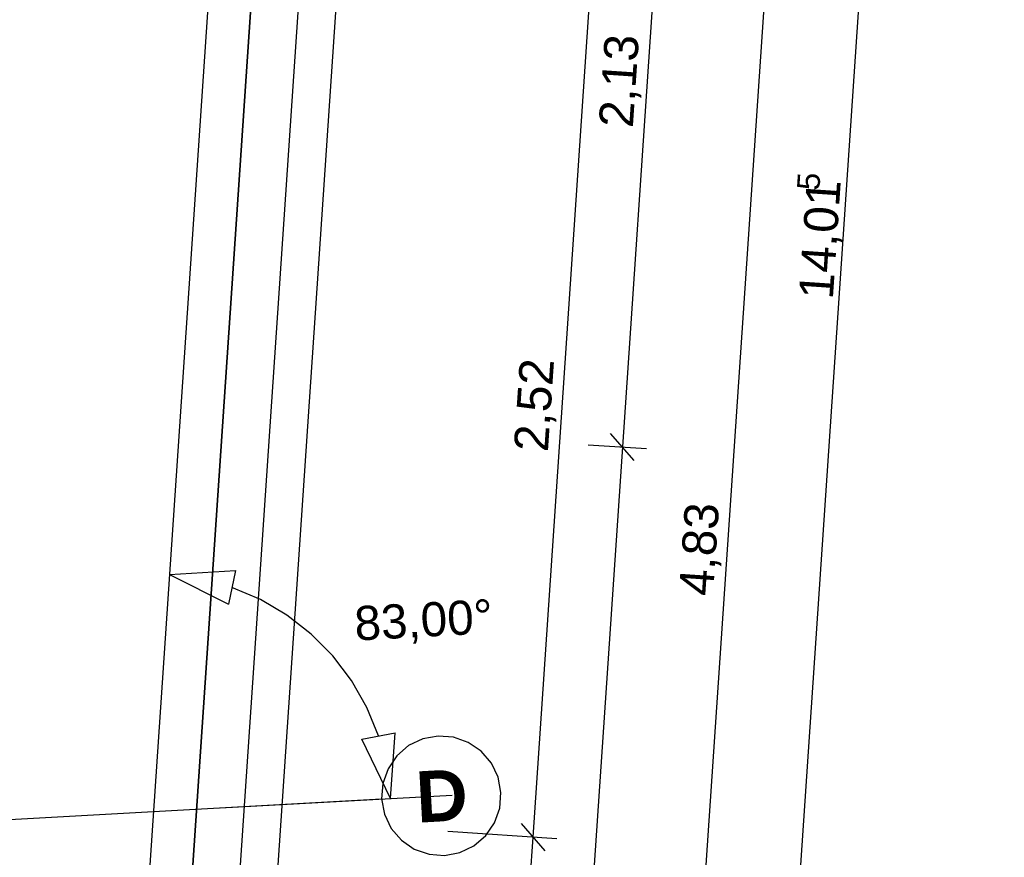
# Model space of a CAD drawing. Extents: x 199 to 1388, y 138 to 979.
# Tile 143 of 155: x 1060 to 1118, y 490 to 539. Entities that reach past the tile are written whole.
import ezdxf
from ezdxf.lldxf.tags import DXFTag

# ---------------------------------------------------------------- set-up
doc = ezdxf.new("R2010")
doc.units = 0
doc.layers.get('0').update_dxf_attribs({"lineweight": 25})
for name, color, linetype, lineweight, true_color in [('01AFU Allgemein Bemaßung-A07ET47HDI', 7, 'Continuous', 25, 0x848484), ('02 Raster Bemaßung-A07ET47FDI', 7, 'Continuous', 25, 0x848484), ('20 Außenwände-A07ET47EDI', 7, 'Continuous', 25, 0x848484), ('20 Dach Stb-Decke-A07ET47IDI', 7, 'Continuous', 25, 0x848484), ('UPO_Loop2', 140, 'Continuous', 30, 0x00bfff), ('Uponor_ZonenGrenze', 1, 'Continuous', 25, 0xff0000)]:
    doc.layers.add(name, color=color, linetype=linetype, lineweight=lineweight, true_color=true_color)
doc.layers.add('02 Raster Gebäude-A07ET47NDI', color=7, linetype='Continuous', lineweight=25)
doc.styles.get("Standard").update_dxf_attribs({"font": 'arial.ttf'})
tags = doc.linetypes.add('Raster-A07ET47ODI', pattern=[0.2, 0.1, -0.05, 0, -0.05]).pattern_tags.tags
tags[10:11] = [DXFTag(74, 4), DXFTag(75, 0), DXFTag(340, '0'), DXFTag(46, 1.0), DXFTag(50, 0.0), DXFTag(44, 0.0), DXFTag(45, 0.0)]
tags[8:9] = [DXFTag(74, 4), DXFTag(75, 0), DXFTag(340, '0'), DXFTag(46, 1.0), DXFTag(50, 0.0), DXFTag(44, 0.0), DXFTag(45, 0.0)]
tags[6:7] = [DXFTag(74, 4), DXFTag(75, 0), DXFTag(340, '0'), DXFTag(46, 1.0), DXFTag(50, 0.0), DXFTag(44, 0.0), DXFTag(45, 0.0)]
tags[4:5] = [DXFTag(74, 4), DXFTag(75, 0), DXFTag(340, '0'), DXFTag(46, 1.0), DXFTag(50, 0.0), DXFTag(44, 0.0), DXFTag(45, 0.0)]
tags = doc.linetypes.add('Strichlinie eng-A07ET47GDI', pattern=[0.115, 0.075, -0.04]).pattern_tags.tags
tags[6:7] = [DXFTag(74, 4), DXFTag(75, 0), DXFTag(340, '0'), DXFTag(46, 1.0), DXFTag(50, 0.0), DXFTag(44, 0.0), DXFTag(45, 0.0)]
tags[4:5] = [DXFTag(74, 4), DXFTag(75, 0), DXFTag(340, '0'), DXFTag(46, 1.0), DXFTag(50, 0.0), DXFTag(44, 0.0), DXFTag(45, 0.0)]
tags = doc.linetypes.add('Öffnungslinie Tür Fenster-A07ET47JDI', pattern=[0.115, 0.075, -0.04]).pattern_tags.tags
tags[6:7] = [DXFTag(74, 4), DXFTag(75, 0), DXFTag(340, '0'), DXFTag(46, 1.0), DXFTag(50, 0.0), DXFTag(44, 0.0), DXFTag(45, 0.0)]
tags[4:5] = [DXFTag(74, 4), DXFTag(75, 0), DXFTag(340, '0'), DXFTag(46, 1.0), DXFTag(50, 0.0), DXFTag(44, 0.0), DXFTag(45, 0.0)]

# ---------------------------------------------------------------- blocks, each defined once
blk = doc.blocks.new('Referenz-A07ET47ZDI', base_point=(226.995, 158.1))
at = {"layer": '01AFU Allgemein Bemaßung-A07ET47HDI'}
for p, q in [((1117.518, 666.538), (1098.622, 386.901)), ((1098.017, 556.945), (1095.143, 514.41)), ((1104.536, 556.505), (1098.022, 460.106)), ((1095.84, 513.611), (1094.445, 515.209)), ((1093.147, 514.545), (1096.546, 514.315)), ((1095.143, 514.41), (1091.503, 460.547))]:
    blk.add_line(p, q, dxfattribs=at)
at = {"layer": '02 Raster Bemaßung-A07ET47FDI'}
for p, q in [((1089.907, 491.566), (1093.303, 541.829)), ((1068.616, 506.938), (1072.472, 507.169)), ((1072.472, 507.169), (1072.071, 505.209)), ((1068.616, 506.938), (1072.071, 505.209)), ((1073.934, 505.483), (1072.272, 506.189)), ((1075.491, 504.567), (1073.934, 505.483)), ((1076.916, 503.457), (1075.491, 504.567)), ((1078.185, 502.172), (1076.916, 503.457)), ((1079.276, 500.733), (1078.185, 502.172)), ((1080.172, 499.164), (1079.276, 500.733)), ((1080.857, 497.493), (1080.172, 499.164)), ((1079.875, 497.305), (1081.839, 497.681)), ((1081.56, 493.828), (1079.875, 497.305)), ((1081.56, 493.828), (1081.839, 497.681)), ((1071.575, 493.281), (1085.177, 494.026)), ((1089.209, 492.365), (1090.604, 490.767)), ((1084.812, 416.175), (1089.907, 491.566)), ((1091.31, 491.471), (1084.918, 491.903))]:
    blk.add_line(p, q, dxfattribs=at)
at = {"layer": '02 Raster Gebäude-A07ET47NDI', "linetype": 'Raster-A07ET47ODI', "ltscale": 56.250004}
for p, q in [((1090.516, 831.052), (1056.977, 334.699)), ((1016.65, 490.275), (1081.04, 493.799))]:
    blk.add_line(p, q, dxfattribs=at)
at = {"layer": '02 Raster Gebäude-A07ET47NDI'}
for p, q in [((1083.446, 497.317), (1082.622, 496.922)), ((1084.344, 497.485), (1083.446, 497.317)), ((1085.255, 497.416), (1084.344, 497.485)), ((1086.117, 497.113), (1085.255, 497.416)), ((1082.622, 496.922), (1081.929, 496.327)), ((1086.871, 496.597), (1086.117, 497.113)), ((1081.929, 496.327), (1081.413, 495.572)), ((1087.466, 495.904), (1086.871, 496.597)), ((1081.413, 495.572), (1081.11, 494.71)), ((1087.861, 495.08), (1087.466, 495.904)), ((1088.03, 494.182), (1087.861, 495.08)), ((1081.11, 494.71), (1081.04, 493.799)), ((1081.04, 493.799), (1081.209, 492.901)), ((1087.96, 493.271), (1088.03, 494.182)), ((1087.657, 492.409), (1087.96, 493.271)), ((1081.209, 492.901), (1081.604, 492.078)), ((1081.604, 492.078), (1082.199, 491.384)), ((1087.142, 491.655), (1087.657, 492.409)), ((1086.448, 491.06), (1087.142, 491.655)), ((1082.199, 491.384), (1082.953, 490.868)), ((1085.625, 490.664), (1086.448, 491.06)), ((1082.953, 490.868), (1083.815, 490.565)), ((1083.815, 490.565), (1084.727, 490.496)), ((1084.727, 490.496), (1085.625, 490.664))]:
    blk.add_line(p, q, dxfattribs=at)
at = {"layer": '20 Außenwände-A07ET47EDI', "linetype": 'Strichlinie eng-A07ET47GDI', "ltscale": 56.250004}
for p, q in [((1074.443, 556.096), (1068.431, 467.12)), ((1073.419, 466.783), (1079.432, 555.759))]:
    blk.add_line(p, q, dxfattribs=at)
at = {"layer": '20 Dach Stb-Decke-A07ET47IDI', "linetype": 'Öffnungslinie Tür Fenster-A07ET47JDI', "ltscale": 56.250004}
blk.add_line((1063.172, 389.296), (1082.068, 668.933), dxfattribs=at)
at = {"layer": '20 Dach Stb-Decke-A07ET47IDI'}
blk.add_line((1070.888, 461.945), (1077.549, 560.524), dxfattribs=at)
at = {"layer": '01AFU Allgemein Bemaßung-A07ET47HDI', "linetype": 'ByBlock', "ltscale": 40.625, "attachment_point": 1, "rotation": 86.13434}
for s, insert, char_height in [('{\\fArial;2,13}', (1093.756, 533.2), 2), ('{\\fArial;5}', (1105.362, 529.495), 1.32), ('{\\fArial;14,01}', (1105.474, 523.153), 2), ('{\\fArial;4,83}', (1098.451, 505.784), 2)]:
    blk.add_mtext(s, dxfattribs=dict(at, insert=insert, char_height=char_height))
at = {"layer": '02 Raster Bemaßung-A07ET47FDI', "linetype": 'ByBlock', "ltscale": 56.250004, "char_height": 2, "attachment_point": 1}
for s, insert, rotation in [('{\\fArial;2,52}', (1088.781, 514.22), 86.13434), ('{\\fArial;83,00°}', (1079.391, 505.07), 3.1332)]:
    blk.add_mtext(s, dxfattribs=dict(at, insert=insert, rotation=rotation))
at = {"layer": '02 Raster Gebäude-A07ET47NDI', "linetype": 'Continuous', "ltscale": 56.250004, "insert": (1082.97, 495.404), "char_height": 3, "attachment_point": 1, "rotation": 3.1332}
blk.add_mtext('{\\fArial|b1|i0;D}', dxfattribs=at)
blk = doc.blocks.new('Polylinie-A07ET485DI', base_point=(775.064, 527.2))
at = {"color": 0, "linetype": 'ByBlock', "lineweight": -2, "ltscale": 0.25}
for points in [[(1011.108, 528.093), (1009.684, 528.093), (1064.526, 564.364)], [(1009.684, 528.093), (1064.526, 564.364), (1063.101, 564.364)]]:
    blk.add_solid(points, dxfattribs=at)

msp = doc.modelspace()

# ---------------------------------------------------------------- block references
at = {"layer": 'UPO_Loop2', "color": 219, "lineweight": 80, "ltscale": 4000.00006, "true_color": 0x642165}
msp.add_blockref('Referenz-A07ET47ZDI', (226.995, 158.1), dxfattribs=at)
at = {"layer": 'Uponor_ZonenGrenze', "ltscale": 0.25}
msp.add_blockref('Polylinie-A07ET485DI', (775.064, 527.2), dxfattribs=at)

doc.saveas('drawing.dxf')
